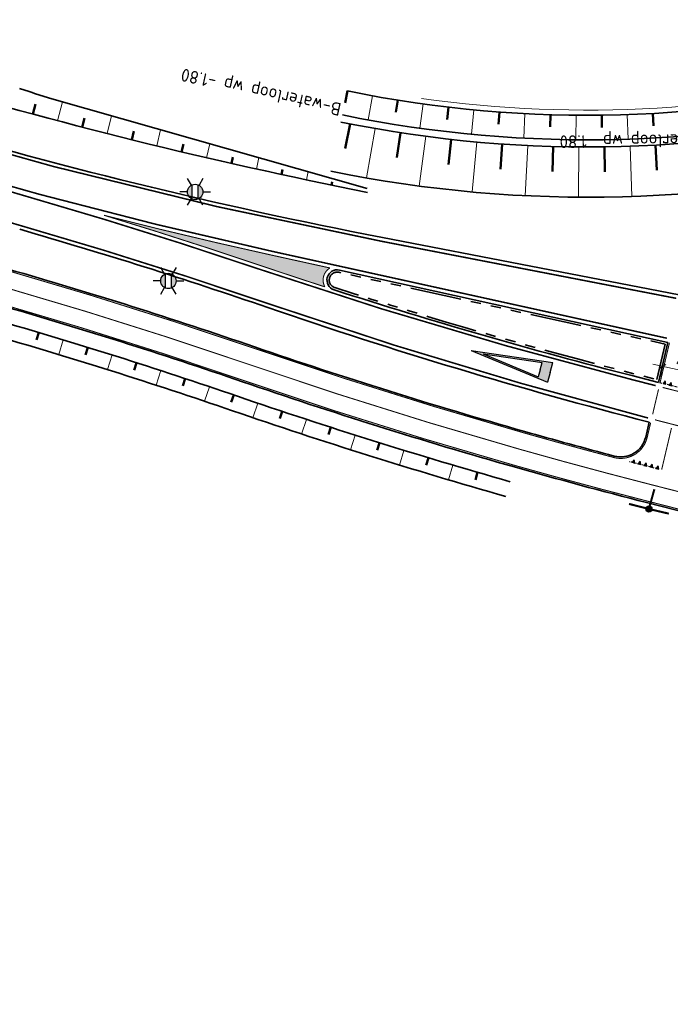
# Model space of a CAD drawing. Header units: metres. Extents: x 101623 to 104606, y 400821 to 405824.
# Tile 16 of 46: x 104168 to 104232, y 402559 to 402655. Entities that reach past the tile are written whole.
import ezdxf
from ezdxf.enums import TextEntityAlignment as Align
from ezdxf.lldxf.tags import DXFTag

# ---------------------------------------------------------------- set-up
doc = ezdxf.new("R2010")
doc.units = ezdxf.units.M
doc.header["$LTSCALE"] = 0.5
for name, pattern in [('HIDDEN', [0.375, 0.25, -0.125]), ('NLCS-HIDDEN', [4, 2, -2]), ('VH-RWSBAND-SO', [24, 10, -2, 2, -2, 2, -2, 2, -2]), ('VW-3-3_STREEP', [6, 3, -3]), ('VW-30-270_STREEP', [3, 0.3, -2.7]), ('VW-5050_STREEP', [1, 0.5, -0.5])]:
    doc.linetypes.add(name, pattern=pattern)
doc.layers.get('Defpoints').update_dxf_attribs({"color": 4})
doc.layers.add('_hulplijn voor arcering', color=1, linetype='HIDDEN', plot=False)
for name, color, linetype, lineweight in [('N-WE-GW-TALUD_KRUIN-G', 90, 'Continuous', 35), ('N-WE-GW-TALUD_TEEN-G', 90, 'Continuous', 35), ('N-WE-GW-TALUDARCERING-S', 90, 'Continuous', 25), ('N-WE-GW-TALUDARCERING_KORT-G', 90, 'Continuous', 50), ('N-WE-GW-TALUDARCERING_LANG-G', 90, 'Continuous', 18), ('N-WE-GW-WATERGANG_BODEM-G', 90, 'Continuous', 35), ('N-WE-GW-WATERGANG_INSTEEK-G', 90, 'Continuous', 35), ('N-WE-IE-MEUBILAIR_WEGMEUBILAIR_LICHTMAST-S-500', 7, 'Continuous', 25), ('N-WE-KG-GRENS_PERCEEL-G', 10, 'KG-PERCEEL', 18), ('N-WE-MO-DETAIL1-GN', 7, 'NLCS-HIDDEN', 13), ('N-WE-VH-KANTOPSLUITING_TROTTOIRBAND_RWS-G', 210, 'VH-RWSBAND-SO', 35), ('N-WE-VH-KANTVERHARDING-G', 210, 'Continuous', 35), ('N-WE-VH-KANTVERHARDING-G_2', 4, 'Continuous', 35), ('N-WE-VW-BEWEGWIJZERING_DRAAGCONSTRUCTIE-S', 10, 'Continuous', 25), ('N-WE-VW-MARKERING_DWARS-S', 7, 'Continuous', 25), ('N-WE-VW-MARKERING_DWARS_OVERSTEEK_KANALISATIESTREEP50_010-G', 7, 'VW-5050_STREEP', 13), ('N-WE-VW-MARKERING_DWARS_OVERSTEEK_KANALISATIESTREEP50_015-G', 7, 'VW-5050_STREEP', 13), ('N-WE-VW-MARKERING_LANGS_STREEP_30270_010-G', 7, 'VW-30-270_STREEP', 13), ('N-WE-VW-MARKERING_LANGS_STREEP_33_015-G', 7, 'VW-3-3_STREEP', 13), ('N-WE-VW-MARKERING_LANGS_STREEP_DOORGETROKKEN_010-G', 7, 'Continuous', 13), ('N-WE-VW-MARKERING_LANGS_STREEP_DOORGETROKKEN_015-G', 7, 'Continuous', 13), ('N-WE-VW-MARKERING_PUNTSTUK-V', 7, 'Continuous', 18), ('N-WE-VW-MARKERING_VERKEERSTEKEN-S', 7, 'Continuous', 25), ('N-WE-WH-T25', 7, 'Continuous', 25), ('R-WE-GW-TALUDARCERING-S', 90, 'Continuous', 25), ('R-WE-GW-TALUDARCERING_KORT-G', 90, 'Continuous', 50), ('R-WE-GW-TALUDARCERING_LANG-G', 90, 'Continuous', 18), ('X-XX-AL_BINDEND-M', 10, 'Continuous', 18)]:
    doc.layers.add(name, color=color, linetype=linetype, lineweight=lineweight)
doc.styles.add('NLCS-ISO', font='NLCS-ISO.ttf')
doc.styles.add('NLCS-ISO-M500-T18', font='NLCS-ISO.ttf', dxfattribs={"height": 0.9})
doc.styles.add('NLCS-ISO-M500-T25', font='NLCS-ISO.ttf', dxfattribs={"height": 1.25})
doc.styles.get("Standard").update_dxf_attribs({"font": 'NLCS-ISO.ttf'})
tags = doc.linetypes.add('KG-PERCEEL', pattern='A,5.5,-2,["P",Standard,S=1.8,R=0,X=-0.5,Y=-0.9],-2,5.5,-2,[5,NLCS.shx,S=0.75,R=0,X=0,Y=0],-2', length=19).pattern_tags.tags
tags[6] = DXFTag(74, 10)
doc.dimstyles.new('NLCS-M500-T18-SCHRAP_L2_H2', dxfattribs={"dimscale": 0.5, "dimtxt": 2.5, "dimasz": 1.008, "dimexe": 2, "dimexo": 2, "dimgap": 0.7, "dimtad": 1, "dimzin": 0, "dimdsep": 46, "dimtxsty": 'NLCS-ISO-M500-T18', "dimblk": 'OBLIQUE', "dimcen": 0, "dimdle": 2, "dimclrd": 256, "dimclre": 256, "dimclrt": 256, "dimazin": 0, "dimtfac": 1, "dimtdec": 3, "dimtofl": 0, "dimtmove": 0, "dimatfit": 3, "dimldrblk": 'OBLIQUE', "dimfxl": 2, "dimfxlon": 1, "dimtfillclr": 256, "dimtolj": 1, "dimtzin": 0, "dimlwd": -1, "dimlwe": -1, "dimarcsym": 0})

# ---------------------------------------------------------------- blocks, each defined once
blk = doc.blocks.new('N-SVW-MARKERING_VERKEERSTEKEN_VOORWAARSCHUWINGSDRIEHOEK_8.0')
h = blk.add_hatch(color=256)
h.paths.add_polyline_path([(0, 8), (-1, 8), (0, 0), (1, 8)])
h.paths.add_polyline_path([(0, 7), (0.724, 7), (0, 1.209), (-0.724, 7)], flags=16)
for p, q in [((0, 0), (-1, 8)), ((0, 8), (-1, 8)), ((0, 0), (1, 8)), ((0, 8), (1, 8)), ((0, 1.209), (-0.724, 7)), ((0, 7), (-0.724, 7)), ((0, 1.209), (0.724, 7)), ((0, 7), (0.724, 7))]:
    blk.add_line(p, q)
blk = doc.blocks.new('*U82')
at = {"layer": 'N-WE-GW-TALUDARCERING_KORT-G'}
for p, q in [((104170.262, 402624.197), (104170.048, 402623.478)), ((104175.047, 402622.748), (104174.826, 402622.031)), ((104179.817, 402621.249), (104179.589, 402620.535)), ((104184.572, 402619.702), (104184.336, 402618.99)), ((104189.31, 402618.105), (104189.067, 402617.396)), ((104194.046, 402616.501), (104193.808, 402615.79)), ((104198.797, 402614.943), (104198.567, 402614.229)), ((104203.563, 402613.432), (104203.34, 402612.716)), ((104208.344, 402611.967), (104208.127, 402611.249)), ((104213.138, 402610.55), (104212.929, 402609.83))]:
    blk.add_line(p, q, dxfattribs=at)
at = {"layer": 'N-WE-GW-TALUDARCERING_LANG-G'}
for p, q in [((104172.656, 402623.479), (104172.221, 402622.043)), ((104177.434, 402622.004), (104176.984, 402620.573)), ((104182.196, 402620.481), (104181.732, 402619.055)), ((104186.943, 402618.91), (104186.464, 402617.488)), ((104191.676, 402617.298), (104191.195, 402615.877)), ((104196.419, 402615.716), (104195.952, 402614.291)), ((104201.178, 402614.182), (104200.725, 402612.752)), ((104205.951, 402612.694), (104205.512, 402611.26)), ((104210.739, 402611.253), (104210.314, 402609.814))]:
    blk.add_line(p, q, dxfattribs=at)
blk = doc.blocks.new('_Oblique')
at = {"color": 0, "linetype": 'ByBlock', "lineweight": -2}
blk.add_line((-0.5, -0.5), (0.5, 0.5), dxfattribs=at)
blk = doc.blocks.new('*D99')
at = {"layer": 'Defpoints', "color": 0, "transparency": 16777216}
for p in [(104231.749, 402623.234), (104236.145, 402622.268), (104231.233, 402620.885)]:
    blk.add_point(p, dxfattribs=at)
at = {"layer": 'X-XX-AL_BINDEND-M', "transparency": 16777216}
for p, q in [((104231.447, 402621.861), (104231.018, 402619.908)), ((104236.605, 402619.703), (104230.256, 402621.099)), ((104235.843, 402620.895), (104235.413, 402618.941))]:
    blk.add_line(p, q, dxfattribs=at)
at = {"layer": 'X-XX-AL_BINDEND-M', "transparency": 16777216, "xscale": 0.504, "yscale": 0.504, "zscale": 0.504}
for p, rotation in [((104231.233, 402620.885), 167.5953196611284), ((104235.628, 402619.918), 347.5953196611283)]:
    blk.add_blockref('_Oblique', p, dxfattribs=dict(at, rotation=rotation))
at = {"layer": 'X-XX-AL_BINDEND-M', "transparency": 16777216, "insert": (104233.602, 402621.183), "char_height": 0.9, "attachment_point": 5, "rotation": 347.59532, "style": 'NLCS-ISO-M500-T18'}
blk.add_mtext('\\A1;4.50', dxfattribs=at)
blk = doc.blocks.new('SVW-MARKERING_DWARS_DRIEHOEK_30 30')
blk.add_lwpolyline([(0.15, -0.15), (0.3, 0.15), (0, 0.15)], close=True)
blk.add_solid([(0, 0.15), (0.3, 0.15), (0.15, -0.15), (0.3, 0.15)])
blk = doc.blocks.new('SIE-WEG_LICHTMAST-SO')
h = blk.add_hatch(color=256)
h.paths.add_polyline_path([(1.38, 0.59, 0.658505), (-1.38, 0.59)])
h.paths.add_polyline_path([(-1.38, -0.59, 0.658505), (1.38, -0.59)])
at = {"flags": 128}
for points in [[(0, 1.5), (0, 3)], [(-2.6, 1.5), (-1.3, 0.75)], [(-1.38, 0.59), (1.38, 0.59)], [(1.3, 0.75), (2.6, 1.5)], [(-2.6, -1.5), (-1.3, -0.75)], [(-1.38, -0.59), (1.38, -0.59)], [(0, -1.5), (0, -3)], [(2.6, -1.5), (1.3, -0.75)]]:
    blk.add_lwpolyline(points, dxfattribs=at)
blk.add_circle((0, 0), 1.5)
at = {"style": 'NLCS-ISO'}
blk.add_attdef('TYPE', text='', height=1.8, dxfattribs=at).set_placement((0, 3), align=Align.BOTTOM_CENTER)
blk = doc.blocks.new('*U114')
at = {"layer": 'R-WE-GW-TALUDARCERING_KORT-G'}
for p, q in [((104169.675, 402645.525), (104169.932, 402646.478)), ((104174.509, 402644.248), (104174.74, 402645.139)), ((104179.356, 402643.019), (104179.561, 402643.846)), ((104184.215, 402641.84), (104184.389, 402642.577)), ((104189.085, 402640.709), (104189.226, 402641.331)), ((104193.967, 402639.628), (104194.071, 402640.11)), ((104198.859, 402638.596), (104198.924, 402638.912))]:
    blk.add_line(p, q, dxfattribs=at)
at = {"layer": 'R-WE-GW-TALUDARCERING_LANG-G'}
for p, q in [((104172.09, 402644.88), (104172.574, 402646.71)), ((104176.931, 402643.627), (104177.368, 402645.352)), ((104181.784, 402642.423), (104182.165, 402643.993)), ((104186.648, 402641.268), (104186.965, 402642.633)), ((104191.524, 402640.162), (104191.77, 402641.272)), ((104196.412, 402639.106), (104196.581, 402639.91))]:
    blk.add_line(p, q, dxfattribs=at)
blk = doc.blocks.new('*U141')
at = {"linetype": 'ByBlock'}
h = blk.add_hatch(color=256, dxfattribs=at)
h.dxf.hatch_style = 1
edge = h.paths.add_edge_path()
edge.add_arc((0, 0), 0.15, 0, 360)
at = {"linetype": 'ByBlock', "const_width": 0.1, "flags": 128}
for points in [[(0, 0), (0.269, 0.963)], [(0, 0), (-0.969, 0.247)], [(0, 0), (0.974, -0.228)]]:
    blk.add_lwpolyline(points, dxfattribs=at)
at = {"linetype": 'ByBlock'}
blk.add_circle((0, 0), 0.15, dxfattribs=at)
blk = doc.blocks.new('*U171')
at = {"layer": 'N-WE-GW-TALUDARCERING_KORT-G'}
for p, q in [((104200.687, 402644.571), (104200.214, 402642.167)), ((104205.612, 402643.708), (104205.239, 402641.287)), ((104210.568, 402643.051), (104210.297, 402640.616)), ((104215.548, 402642.6), (104215.378, 402640.156)), ((104220.541, 402642.357), (104220.473, 402639.908)), ((104225.541, 402642.323), (104225.575, 402639.873)), ((104230.537, 402642.496), (104230.673, 402640.05))]:
    blk.add_line(p, q, dxfattribs=at)
at = {"layer": 'N-WE-GW-TALUDARCERING_LANG-G'}
for p, q in [((104203.145, 402644.114), (104202.299, 402639.287)), ((104208.087, 402643.354), (104207.443, 402638.496)), ((104213.056, 402642.8), (104212.614, 402637.919)), ((104218.043, 402642.453), (104217.805, 402637.559)), ((104223.041, 402642.314), (104223.007, 402637.414)), ((104228.04, 402642.383), (104228.21, 402637.486))]:
    blk.add_line(p, q, dxfattribs=at)
blk = doc.blocks.new('*U172')
at = {"layer": 'N-WE-GW-TALUDARCERING_KORT-G'}
for p, q in [((104259.843, 402650.324), (104259.943, 402649.129)), ((104264.838, 402650.403), (104264.775, 402649.205)), ((104269.808, 402649.868), (104269.654, 402648.678)), ((104254.904, 402649.567), (104255.167, 402648.396)), ((104274.767, 402649.227), (104274.613, 402648.037)), ((104200.432, 402647.784), (104200.191, 402646.609)), ((104250.048, 402648.376), (104250.317, 402647.206)), ((104279.725, 402648.586), (104279.571, 402647.396)), ((104284.684, 402647.945), (104284.53, 402646.755)), ((104205.35, 402646.887), (104205.16, 402645.702)), ((104245.153, 402647.362), (104245.371, 402646.182)), ((104289.643, 402647.304), (104289.489, 402646.114)), ((104210.302, 402646.201), (104210.163, 402645.009)), ((104235.254, 402645.965), (104235.37, 402644.771)), ((104240.218, 402646.558), (104240.386, 402645.37)), ((104294.602, 402646.664), (104294.448, 402645.474)), ((104299.56, 402646.023), (104299.407, 402644.833)), ((104215.279, 402645.727), (104215.191, 402644.531)), ((104220.272, 402645.467), (104220.235, 402644.267)), ((104225.272, 402645.419), (104225.286, 402644.219)), ((104230.269, 402645.586), (104230.334, 402644.388)), ((104304.519, 402645.382), (104304.365, 402644.192)), ((104309.478, 402644.741), (104309.324, 402643.551)), ((104314.437, 402644.1), (104314.283, 402642.91)), ((104319.395, 402643.459), (104319.242, 402642.269))]:
    blk.add_line(p, q, dxfattribs=at)
at = {"layer": 'N-WE-GW-TALUDARCERING_LANG-G'}
for p, q in [((104257.36, 402650.03), (104257.724, 402647.658)), ((104262.339, 402650.449), (104262.377, 402648.049)), ((104267.328, 402650.187), (104267.039, 402647.805)), ((104252.479, 402648.961), (104253.066, 402646.634)), ((104272.287, 402649.547), (104271.98, 402647.167)), ((104277.246, 402648.907), (104276.938, 402646.526)), ((104247.606, 402647.843), (104248.093, 402645.492)), ((104282.205, 402648.266), (104281.897, 402645.886)), ((104202.886, 402647.309), (104202.455, 402644.948)), ((104242.69, 402646.933), (104243.076, 402644.565)), ((104287.163, 402647.625), (104286.856, 402645.245)), ((104292.122, 402646.984), (104291.815, 402644.604)), ((104207.823, 402646.518), (104207.493, 402644.14)), ((104212.788, 402645.938), (104212.561, 402643.548)), ((104232.763, 402645.749), (104232.945, 402643.356)), ((104237.739, 402646.235), (104238.023, 402643.852)), ((104297.081, 402646.343), (104296.773, 402643.963)), ((104217.774, 402645.57), (104217.649, 402643.174)), ((104222.772, 402645.416), (104222.749, 402643.016)), ((104227.771, 402645.476), (104227.851, 402643.077)), ((104302.04, 402645.702), (104301.732, 402643.322)), ((104306.998, 402645.062), (104306.691, 402642.681)), ((104311.957, 402644.421), (104311.65, 402642.04)), ((104316.916, 402643.78), (104316.608, 402641.4))]:
    blk.add_line(p, q, dxfattribs=at)

msp = doc.modelspace()

# ---------------------------------------------------------------- hatches: boundary and pattern name
at = {"layer": 'N-WE-VW-MARKERING_PUNTSTUK-V'}
h = msp.add_hatch(color=256, dxfattribs=at)
h.dxf.hatch_style = 1
edge = h.paths.add_edge_path()
edge.add_arc((104300.52, 403120.444), 500.375, 255.666, 257.59532)
edge.add_line((104193.032, 402631.75), (104198.716, 402630.5))
edge.add_arc((104199.423, 402629.321), 1.375, 120.93708, 208.80994)
edge.add_arc((104351.802, 403104.092), 499.625, 251.30638, 252.09756, ccw=False)
edge.add_arc((104031.294, 402156.846), 500.375, 71.30638, 73.11364)

# ---------------------------------------------------------------- linework, layer by layer
at = {"layer": '_hulplijn voor arcering', "ltscale": 2}
msp.add_line((104233.007, 402618.771), (104230.829, 402619.327), dxfattribs=at)
at = {"layer": '_hulplijn voor arcering', "flags": 128}
msp.add_lwpolyline([(104230.849, 402610.859), (104227.986, 402611.589)], dxfattribs=at)
at = {"layer": 'N-WE-GW-TALUD_KRUIN-G', "flags": 128}
for points in [[(104157.138, 402649.082, 0.023512), (104202.39, 402637.883)], [(104165.87, 402625.481, -0.012801), (104189.678, 402617.979, 0.013714), (104216.328, 402609.636)]]:
    msp.add_lwpolyline(points, format="xyb", dxfattribs=at)
at = {"layer": 'N-WE-GW-TALUD_TEEN-G', "flags": 128}
msp.add_lwpolyline([(104168.388, 402648.011), (104169.336, 402647.713), (104169.52, 402647.65), (104169.951, 402647.507), (104170.28, 402647.401), (104171.228, 402647.101), (104171.542, 402647.002), (104202.364, 402638.272)], dxfattribs=at)
msp.add_lwpolyline([(104165.456, 402624.039, -0.012801), (104189.191, 402616.56, 0.013714), (104215.919, 402608.192)], format="xyb", dxfattribs=at)
at = {"layer": 'N-WE-GW-WATERGANG_BODEM-G', "ltscale": 2}
msp.add_lwpolyline([(104199.936, 402645.436, 0.115202), (104254.215, 402646.93, -0.096656), (104267.307, 402647.771), (104320.734, 402640.866, 0.422581), (104321.857, 402641.758), (104322.182, 402644.994)], format="xyb", dxfattribs=at)
at = {"layer": 'N-WE-GW-WATERGANG_BODEM-G', "ltscale": 2, "flags": 128}
msp.add_lwpolyline([(104199.795, 402644.75, 0.115202), (104254.393, 402646.253, -0.096656), (104267.217, 402647.077), (104320.72, 402640.162, -0.405896), (104321.587, 402639.071), (104320.694, 402630.174, 1), (104321.938, 402630.049), (104322.994, 402640.574), (104323.448, 402644.867)], format="xyb", dxfattribs=at)
at = {"layer": 'N-WE-GW-WATERGANG_INSTEEK-G', "ltscale": 2}
for points in [[(104200.417, 402647.787, 0.115202), (104253.605, 402649.251, -0.096656), (104267.615, 402650.151), (104319.502, 402643.446, 0.422581), (104320.625, 402644.338), (104320.706, 402645.142)], [(104324.937, 402644.717), (104323.66, 402628.708, -0.980454), (104319.001, 402629.144), (104319.524, 402633.37, 0.412676), (104317.796, 402635.6), (104266.589, 402642.217, 0.096656), (104255.638, 402641.513, -0.115202), (104198.813, 402639.95)]]:
    msp.add_lwpolyline(points, format="xyb", dxfattribs=at)
at = {"layer": 'N-WE-KG-GRENS_PERCEEL-G'}
msp.add_lwpolyline([(104320.323, 402643.844), (104267.679, 402650.647, 0.096656), (104253.478, 402649.734, -0.099489), (104207.649, 402647.047, -0.099489)], format="xyb", dxfattribs=at)
at = {"layer": 'N-WE-MO-DETAIL1-GN', "ltscale": 10}
msp.add_circle((104230.531, 402546.558), 375, dxfattribs=at)
at = {"layer": 'N-WE-VH-KANTOPSLUITING_TROTTOIRBAND_RWS-G', "flags": 128}
msp.add_lwpolyline([(104230.662, 402619.601), (104231.478, 402623.064), (104199.59, 402630.078, 0.954041), (104199.186, 402628.583, 0.01523), (104228.417, 402620.174)], format="xyb", close=True, dxfattribs=at)
at = {"layer": 'N-WE-VH-KANTVERHARDING-G', "ltscale": 2}
msp.add_line((104232.84, 402627.864), (104203.841, 402633.472), dxfattribs=at)
at = {"layer": 'N-WE-VH-KANTVERHARDING-G', "ltscale": 2, "flags": 128}
msp.add_lwpolyline([(104231.749, 402623.234), (104199.638, 402630.297, 0.954041), (104199.118, 402628.368, 0.01523), (104228.362, 402619.956), (104230.829, 402619.327)], format="xyb", dxfattribs=at)
at = {"layer": 'N-WE-VH-KANTVERHARDING-G', "ltscale": 2}
for centre, radius, start, end in [((104298.78, 403124.376), 500, 253.40544, 259.05433), ((104031.294, 402156.846), 496.725, 71.04412, 73.97775), ((104355.07, 403099.517), 500, 251.04412, 255.50374)]:
    msp.add_arc(centre, radius, start, end, dxfattribs=at)
at = {"layer": 'N-WE-VH-KANTVERHARDING-G_2', "ltscale": 2}
msp.add_line((104231.749, 402623.234), (104230.829, 402619.327), dxfattribs=at)
at = {"layer": 'N-WE-VH-KANTVERHARDING-G_2', "ltscale": 2, "flags": 128}
for points in [[(104167.278, 402630.383, -0.012801), (104191.335, 402622.803, 0.013714), (104217.718, 402614.543, 0.013714)], [(104166.284, 402626.923, -0.012801), (104190.165, 402619.398, 0.013714), (104216.737, 402611.079)], [(104216.737, 402611.079, 0.006584), (104229.647, 402607.605), (104233.849, 402606.534, -0.231596), (104240.546, 402600.838), (104255.285, 402567.002)]]:
    msp.add_lwpolyline(points, format="xyb", dxfattribs=at)
at = {"layer": 'N-WE-VH-KANTVERHARDING-G_2', "ltscale": 2}
msp.add_lwpolyline([(104217.718, 402614.543, 0.004516), (104226.499, 402612.141, 0.422012), (104229.57, 402613.985), (104229.912, 402615.435)], format="xyb", dxfattribs=at)
at = {"layer": 'N-WE-VW-MARKERING_DWARS_OVERSTEEK_KANALISATIESTREEP50_010-G', "ltscale": 2, "const_width": 0.1, "flags": 128}
msp.add_lwpolyline([(104230.824, 402618.651), (104230.25, 402616.218)], dxfattribs=at)
at = {"layer": 'N-WE-VW-MARKERING_DWARS_OVERSTEEK_KANALISATIESTREEP50_015-G', "ltscale": 2, "const_width": 0.1, "flags": 128}
msp.add_lwpolyline([(104231.227, 402618.838), (104234.619, 402617.973)], dxfattribs=at)
msp.add_lwpolyline([(104230.482, 402615.676, 0.000593), (104231.63, 402615.381), (104233.874, 402614.809)], format="xyb", dxfattribs=at)
at = {"layer": 'N-WE-VW-MARKERING_LANGS_STREEP_30270_010-G', "ltscale": 2, "const_width": 0.1, "flags": 128}
msp.add_lwpolyline([(104266.736, 401930.649), (104266.584, 401931.47), (104266.147, 401934.377), (104265.742, 401937.187), (104265.396, 401940.246), (104264.998, 401943.228), (104264.67, 401946.288), (104264.375, 401949.24), (104263.642, 401956.947), (104263.635, 401957.021), (104263.253, 401961.045), (104262.676, 401967.053), (104261.464, 401978.839), (104259.846, 401993.818), (104259.213, 401999.841), (104258.499, 402005.893), (104257.831, 402011.709), (104256.785, 402020.692), (104256.101, 402026.543), (104255.379, 402032.509), (104254.629, 402038.447), (104253.902, 402044.384), (104253.161, 402050.325), (104252.327, 402056.423), (104251.526, 402062.39), (104249.38, 402076.912), (104247.208, 402091.631), (104244.917, 402106.5), (104242.698, 402121.19), (104240.879, 402133.528), (104239.741, 402142.076), (104238.705, 402150.875), (104238.219, 402155.456), (104237.126, 402165.79), (104235.586, 402180.628), (104234.186, 402192.635), (104232.843, 402204.412), (104231.456, 402216.19), (104229.64, 402231.178), (104228.209, 402240.31), (104226.279, 402251.92), (104225.783, 402254.828), (104224.724, 402261.028), (104223.338, 402269.732), (104222.041, 402278.375), (104221.223, 402284.423), (104220.599, 402290.371), (104220.078, 402296.304), (104219.651, 402302.135), (104219.478, 402305.432), (104219.043, 402317.17), (104219.043, 402329.098), (104218.954, 402341.152), (104218.836, 402353.118), (104218.797, 402354.47), (104218.413, 402367.993), (104217.778, 402382.933), (104216.848, 402397.916), (104216.165, 402409.967), (104215.774, 402415.843), (104215.507, 402421.771), (104215.545, 402424.619), (104215.705, 402427.745), (104216.013, 402430.781), (104216.632, 402433.583), (104217.403, 402436.579), (104218.605, 402439.656), (104221.108, 402444.787), (104223.897, 402450.009), (104228.017, 402456.956), (104228.767, 402458.221), (104231.575, 402462.943), (104237.932, 402473.23), (104239.476, 402475.676), (104242.633, 402480.807), (104245.77, 402485.814), (104250.548, 402493.439), (104257.354, 402504.48, 0.160233), (104264.91, 402536.083, 0.082118), (104256.935, 402567.72), (104242.196, 402601.556, 0.231596), (104234.293, 402608.278), (104230.092, 402609.349, -0.006584), (104217.227, 402612.811, -0.013714), (104190.75, 402621.1, 0.012801), (104166.781, 402628.653, -0.01202), (104097.54, 402650.351, -0.109903), (104016.573, 402699.62), (103920.204, 402792.241, -0.001899), (103892.875, 402818.708), (103750.775, 402957.376, 0.000104), (103747.198, 402960.864, 0.000208), (103745.413, 402962.603, 0.000417), (103742.436, 402965.496, 0.000521), (103740.055, 402967.801, 0.000729), (103737.194, 402970.557, 0.000833), (103734.689, 402972.956, 0.001042), (103731.869, 402975.635, 0.001146), (103729.3, 402978.055, 0.001354), (103726.493, 402980.672, 0.001458), (103723.878, 402983.083, 0.018142), (103691.262, 403010.871, 0.001458), (103688.466, 403013.07, 0.001354), (103685.436, 403015.426, 0.001146), (103682.64, 403017.577, 0.001042), (103679.547, 403019.936, 0.000833), (103676.78, 403022.029, 0.000729), (103673.605, 403024.416, 0.000521), (103670.951, 403026.4, 0.000417), (103667.622, 403028.88, 0.000208), (103665.621, 403030.366, 0.000963), (103628.496, 403057.812, -0.109396), (103542.622, 403156.079, -0.009599), (103507.095, 403224.142), (103393.194, 403452.959, 0.004476), (103380.997, 403476.92), (103341.052, 403553.689, 0.025789), (103257.383, 403696.05, 0.012839), (103156.343, 403841.051, 0.02431), (103143.968, 403856.265, -0.025566), (103130.994, 403872.296), (103125.427, 403879.944)], format="xyb", dxfattribs=at)
at = {"layer": 'N-WE-VW-MARKERING_LANGS_STREEP_33_015-G', "ltscale": 2, "const_width": 0.15, "flags": 128}
for points in [[(103364.437, 403538.722), (103526.039, 403214.08, 0.000185), (103528.615, 403208.91, 0.00037), (103529.904, 403206.33, 0.000741), (103532.061, 403202.036, 0.000926), (103533.797, 403198.61, 0.001296), (103535.897, 403194.511, 0.001481), (103537.752, 403190.938, 0.001852), (103539.86, 403186.943, 0.002037), (103541.802, 403183.331, 0.002407), (103543.951, 403179.418, 0.002593), (103545.98, 403175.809, 0.090168), (103634.859, 403069.705, 0.002593), (103638.056, 403067.074, 0.002407), (103641.531, 403064.273, 0.002037), (103644.747, 403061.727, 0.001852), (103648.31, 403058.952, 0.001481), (103651.502, 403056.499, 0.001296), (103655.17, 403053.713, 0.000926), (103658.239, 403051.404, 0.000741), (103662.088, 403048.527, 0.00037), (103664.402, 403046.805, 0.000185), (103669.04, 403043.363, -0.000104), (103673.056, 403040.383, -0.000208), (103675.065, 403038.891, -0.000417), (103678.411, 403036.399, -0.000521), (103681.086, 403034.399, -0.000729), (103684.29, 403031.99, -0.000833), (103687.09, 403029.872, -0.001042), (103690.224, 403027.482, -0.001146), (103693.066, 403025.295, -0.001354), (103696.15, 403022.898, -0.001458), (103699.002, 403020.654, -0.018142), (103732.308, 402992.279, -0.001458), (103734.976, 402989.819, -0.001354), (103737.832, 402987.155, -0.001146), (103740.443, 402984.697, -0.001042), (103743.3, 402981.982, -0.000833), (103745.836, 402979.554, -0.000729), (103748.723, 402976.773, -0.000521), (103751.123, 402974.45, -0.000417), (103754.115, 402971.542, -0.000208), (103755.907, 402969.796, -0.000104), (103759.487, 402966.304), (103901.588, 402827.637, 0.001899), (103928.849, 402801.235), (104010.641, 402722.624, 0.000185), (104013.203, 402720.162, 0.00037), (104014.484, 402718.936, 0.000741), (104016.621, 402716.897, 0.000926), (104018.333, 402715.274, 0.001296), (104020.394, 402713.338, 0.001481), (104022.204, 402711.657, 0.001852), (104024.247, 402709.785, 0.002037), (104026.113, 402708.1, 0.002407), (104028.16, 402706.286, 0.002593), (104030.075, 402704.623, 0.085509), (104099.086, 402663.311, 0.002203), (104101.089, 402662.547, 0.002072), (104103.229, 402661.751, 0.001811), (104105.234, 402661.024, 0.00168), (104107.405, 402660.253, 0.001419), (104109.401, 402659.558, 0.001288), (104111.608, 402658.804, 0.001027), (104113.574, 402658.141, 0.000896), (104115.834, 402657.39, 0.000635), (104117.71, 402656.773, 0.000504), (104120.077, 402655.999, 0.006263), (104155.874, 402644.842, 0.024653), (104203.77, 402633.104), (104232.557, 402627.536)], [(103406.439, 403440.319), (103520.444, 403211.294, 0.000185), (103523.022, 403206.121, 0.00037), (103524.315, 403203.532, 0.000741), (103526.481, 403199.222, 0.000926), (103528.227, 403195.775, 0.001296), (103530.341, 403191.647, 0.001481), (103532.214, 403188.041, 0.001852), (103534.343, 403184.006, 0.002037), (103536.31, 403180.349, 0.002407), (103538.487, 403176.383, 0.002593), (103540.549, 403172.718, 0.090168), (103630.863, 403064.899, 0.002593), (103634.11, 403062.228, 0.002407), (103637.632, 403059.388, 0.002037), (103640.888, 403056.811, 0.001852), (103644.487, 403054.007, 0.001481), (103647.709, 403051.532, 0.001296), (103651.403, 403048.726, 0.000926), (103654.49, 403046.403, 0.000741), (103658.354, 403043.515, 0.00037), (103660.675, 403041.788, 0.000185), (103665.317, 403038.343, -0.000104), (103669.331, 403035.365, -0.000208), (103671.336, 403033.875, -0.000417), (103674.673, 403031.389, -0.000521), (103677.338, 403029.397, -0.000729), (103680.528, 403026.999, -0.000833), (103683.311, 403024.894, -0.001042), (103686.424, 403022.52, -0.001146), (103689.243, 403020.351, -0.001354), (103692.3, 403017.974, -0.001458), (103695.124, 403015.753, -0.018142), (103728.084, 402987.672, -0.001458), (103730.726, 402985.236, -0.001354), (103733.558, 402982.596, -0.001146), (103736.147, 402980.157, -0.001042), (103738.986, 402977.46, -0.000833), (103741.506, 402975.047, -0.000729), (103744.381, 402972.278, -0.000521), (103746.771, 402969.964, -0.000417), (103749.755, 402967.064, -0.000208), (103751.544, 402965.321, -0.000104), (103755.122, 402961.831), (103897.223, 402823.164, 0.001899), (103924.518, 402796.729), (104006.31, 402718.118, 0.000185), (104008.876, 402715.653, 0.00037), (104010.163, 402714.42, 0.000741), (104012.313, 402712.368, 0.000926), (104014.042, 402710.73, 0.001296), (104016.127, 402708.771, 0.001481), (104017.964, 402707.065, 0.001852), (104020.041, 402705.162, 0.002037), (104021.945, 402703.443, 0.002407), (104024.037, 402701.589, 0.002593), (104026.001, 402699.884, 0.085509), (104096.833, 402657.481, 0.002203), (104098.888, 402656.697, 0.002072), (104101.076, 402655.884, 0.001811), (104103.124, 402655.141, 0.00168), (104105.333, 402654.356, 0.001419), (104107.364, 402653.65, 0.001288), (104109.601, 402652.885, 0.001027), (104111.591, 402652.214, 0.000896), (104113.872, 402651.456, 0.000635), (104115.763, 402650.833, 0.000504), (104118.143, 402650.056, 0.00876), (104168.499, 402634.636, -0.012801), (104192.772, 402626.988, 0.019357), (104229.804, 402615.851, 0.019357)]]:
    msp.add_lwpolyline(points, format="xyb", dxfattribs=at)
at = {"layer": 'N-WE-VW-MARKERING_LANGS_STREEP_DOORGETROKKEN_010-G', "ltscale": 2, "const_width": 0.1, "flags": 128}
msp.add_lwpolyline([(104176.64, 402635.646, 0.008418), (104193.032, 402631.75), (104198.716, 402630.5, 0.403381), (104198.219, 402628.658, -0.003452), (104191.668, 402630.824, 0.007886)], format="xyb", close=True, dxfattribs=at)
for points in [[(104167.236, 402630.238, -0.012801), (104191.286, 402622.661, 0.013714), (104217.677, 402614.398, 0.004516), (104226.461, 402611.996, 0.422012), (104229.716, 402613.951), (104230.058, 402615.401)], [(104166.326, 402627.067, -0.012801), (104190.214, 402619.54, 0.013714), (104216.778, 402611.223, 0.006584), (104229.685, 402607.751), (104233.886, 402606.679, -0.231596), (104240.683, 402600.897), (104255.422, 402567.061, -0.082118), (104263.266, 402535.946, -0.160233)]]:
    msp.add_lwpolyline(points, format="xyb", dxfattribs=at)
for points in [[(104231.895, 402623.2), (104230.975, 402619.292)], [(104232.09, 402614.877), (104231.133, 402610.816)]]:
    msp.add_lwpolyline(points, dxfattribs=at)
at = {"layer": 'N-WE-VW-MARKERING_LANGS_STREEP_DOORGETROKKEN_015-G', "ltscale": 2, "const_width": 0.15, "flags": 128}
for points in [[(104119.04, 402652.814, 0.00876), (104169.3, 402637.423)], [(104159.06, 402640.872, 0.017586), (104193.113, 402632.116)], [(104191.548, 402630.469, 0.011657), (104169.3, 402637.423)], [(104191.548, 402630.469, 0.019156), (104228.269, 402619.592)]]:
    msp.add_lwpolyline(points, format="xyb", dxfattribs=at)
for points in [[(104193.113, 402632.116), (104231.64, 402623.642)], [(104228.269, 402619.592), (104230.549, 402619.011)]]:
    msp.add_lwpolyline(points, dxfattribs=at)

# ---------------------------------------------------------------- block references
at = {"layer": 'N-WE-GW-TALUDARCERING-S'}
for name in ['*U82', '*U172', '*U171']:
    msp.add_blockref(name, (0, 0), dxfattribs=at)
at = {"layer": 'N-WE-IE-MEUBILAIR_WEGMEUBILAIR_LICHTMAST-S-500', "xscale": 0.5, "yscale": 0.5, "zscale": 0.5, "rotation": 90.00000000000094}
for p in [(104185.546, 402637.923), (104182.927, 402629.234)]:
    msp.add_blockref('SIE-WEG_LICHTMAST-SO', p, dxfattribs=at)
at = {"layer": 'N-WE-VW-BEWEGWIJZERING_DRAAGCONSTRUCTIE-S', "xscale": 1.999999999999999, "yscale": 1.999999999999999, "zscale": 1.999999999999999}
msp.add_blockref('*U141', (104229.881, 402606.972), dxfattribs=at)
at = {"layer": 'N-WE-VW-MARKERING_DWARS-S', "rotation": 165.7}
for p in [(104231.591, 402619.287), (104232.172, 402619.139), (104228.561, 402611.597), (104229.142, 402611.449), (104229.724, 402611.301), (104230.305, 402611.153), (104230.886, 402611.005)]:
    msp.add_blockref('SVW-MARKERING_DWARS_DRIEHOEK_30 30', p, dxfattribs=at)
at = {"layer": 'N-WE-VW-MARKERING_VERKEERSTEKEN-S', "rotation": 254.5724482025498}
msp.add_blockref('N-SVW-MARKERING_VERKEERSTEKEN_VOORWAARSCHUWINGSDRIEHOEK_8.0', (104212.519, 402622.432), dxfattribs=at)
at = {"layer": 'R-WE-GW-TALUDARCERING-S'}
msp.add_blockref('*U114', (0, 0), dxfattribs=at)

# ---------------------------------------------------------------- texts
at = {"layer": 'N-WE-WH-T25', "char_height": 1.25, "width": 36.21263, "attachment_point": 1, "style": 'NLCS-ISO-M500-T25'}
for s, insert, rotation in [('B-waterloop wp -1.80', (104199.625, 402645.332), 167.50081), ('A-waterloop wp -1.80', (104237.165, 402642.354), 180.57805)]:
    msp.add_mtext(s, dxfattribs=dict(at, insert=insert, rotation=rotation))

# ---------------------------------------------------------------- dimensions: what is measured, and where the dimension line sits
at = {"layer": 'X-XX-AL_BINDEND-M'}
dim = msp.add_aligned_dim(p1=(104236.145, 402622.268), p2=(104231.749, 402623.234), distance=2.406, dimstyle='NLCS-M500-T18-SCHRAP_L2_H2', dxfattribs=at)
dim.commit()
dim.dimension.update_dxf_attribs({"geometry": '*D99', "text_midpoint": (104233.602, 402621.183)})

doc.saveas('drawing.dxf')
